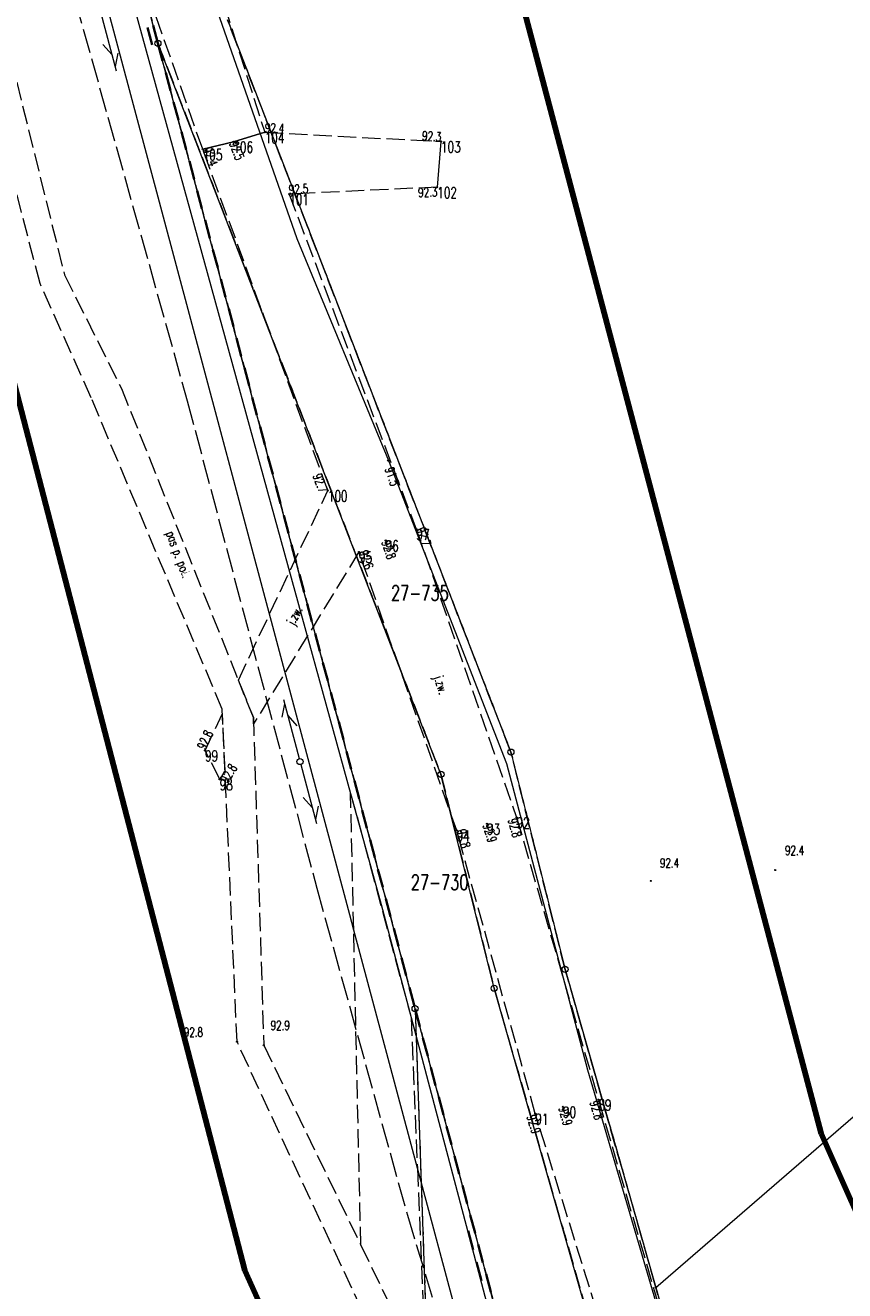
# Model space of a CAD drawing. Header units: metres. Extents: x 7542868 to 7543894, y 5828497 to 5830561.
# Tile 17 of 66: x 7543317 to 7543384, y 5829571 to 5829674. Entities that reach past the tile are written whole.
import ezdxf
from ezdxf.enums import TextEntityAlignment as Align

# ---------------------------------------------------------------- set-up
doc = ezdxf.new("R2010")
doc.units = ezdxf.units.M
for name, pattern in [('1', [0]), ('2_14', [1, -1]), ('2_KTJZ01', [2, 1.5, -0.5]), ('2_PTRW02', [0]), ('2_PTRW02_02G', [0]), ('4_SUPE_01', [0]), ('4_SUPT_01', [0]), ('4_SUPT_P_01', [2.5, 2, -0.5]), ('GAO', [2.5, 1.5, -1]), ('GDE', [0]), ('GUK', [2, 1.5, -0.5]), ('GUZ', [1, 0.5, -0.5])]:
    doc.linetypes.add(name, pattern=pattern)
doc.layers.get('0').update_dxf_attribs({"color": 250, "linetype": 'CONTINUOUS', "lineweight": 100})
for name, color, linetype, lineweight in [('Dzialki', 7, 'GDE', 18), ('EPGPO_L_0', 7, 'GAO', 35), ('ESPPP_L_4', 7, 'CONTINUOUS', 35), ('Kontury', 3, 'GUK', 18), ('KTJZ_E_T_0', 7, 'CONTINUOUS', 15), ('KTJZ_L_0', 7, '2_KTJZ01', 18), ('Numery_dzialek', 7, 'CONTINUOUS', 13), ('PIKIETY_T_0', 230, 'CONTINUOUS', 0), ('PTRW_L_1', 7, 'CONTINUOUS', 18), ('Punkty', 7, 'CONTINUOUS', 18), ('RTPW_T_0', 7, 'CONTINUOUS', 15), ('SUPE_L_2', 1, '4_SUPE_01', 18), ('SUPP_L_6', 30, '4_SUPT_P_01', 18), ('SUPT_L_0', 30, '4_SUPT_01', 18), ('SUSM_T_3', 7, 'CONTINUOUS', 18), ('SUTE_T_0', 1, 'CONTINUOUS', 18), ('Uzytki', 7, 'GUZ', 18), ('ZASIEG_L_0', 3, '1', 100)]:
    doc.layers.add(name, color=color, linetype=linetype, lineweight=lineweight)
doc.styles.get("Standard").update_dxf_attribs({"font": 'Simplex.SHX', "width": 0.75})

# ---------------------------------------------------------------- blocks, each defined once
blk = doc.blocks.new('GRT')
at = {"linetype": 'CONTINUOUS'}
blk.add_circle((0, 0), 0.25, dxfattribs=at)
blk = doc.blocks.new('GRO')
at = {"linetype": 'CONTINUOUS'}
blk.add_circle((0, 0), 0.045, dxfattribs=at)
blk = doc.blocks.new('2_RTPW01')
at = {"linetype": 'CONTINUOUS'}
blk.add_circle((0, 0), 0.045, dxfattribs=at)
blk = doc.blocks.new('4_SUSM04_01')
at = {"linetype": 'CONTINUOUS'}
blk.add_circle((0, 0), 0.25, dxfattribs=at)
blk = doc.blocks.new('4_SUPS01_03')
at = {"linetype": 'CONTINUOUS'}
blk.add_circle((0, 0), 0.0625, dxfattribs=at)

msp = doc.modelspace()

# ---------------------------------------------------------------- linework, layer by layer
at = {"layer": 'Dzialki'}
for p, q in [((7543327.55, 5829672.97), (7543299.89, 5829776.73)), ((7543368.35, 5829571.11), (7543593.38, 5829765.8)), ((7543333.25, 5829674.88), (7543356.47, 5829614.94)), ((7543348.62, 5829593.93), (7543327.55, 5829672.97)), ((7543350.74, 5829613.12), (7543327.55, 5829672.97)), ((7543356.47, 5829614.94), (7543360.91, 5829597.15)), ((7543355.1, 5829595.6), (7543350.74, 5829613.12)), ((7543360.91, 5829597.15), (7543368.35, 5829571.11)), ((7543363.35, 5829566.77), (7543355.1, 5829595.6)), ((7543357.29, 5829561.54), (7543348.62, 5829593.93)), ((7543348.62, 5829593.93), (7543366.05, 5829097.23)), ((7543368.35, 5829571.11), (7543369.07, 5829568.59))]:
    msp.add_line(p, q, dxfattribs=at)
at = {"layer": 'EPGPO_L_0', "linetype": 'GAO'}
for p, q in [((7543327.55, 5829672.97), (7543299.89, 5829776.73)), ((7543327.55, 5829672.97), (7543348.62, 5829593.93)), ((7543348.62, 5829593.93), (7543357.29, 5829561.54))]:
    msp.add_line(p, q, dxfattribs=at)
at = {"layer": 'ESPPP_L_4'}
for p, q in [((7543327.07, 5829672.84), (7543326.69, 5829674.25)), ((7543353.39, 5829574.19), (7543352.98, 5829575.73)), ((7543354.07, 5829571.64), (7543353.66, 5829573.17))]:
    msp.add_line(p, q, dxfattribs=at)
at = {"layer": 'Kontury'}
for p, q in [((7543356.47, 5829614.94), (7543333.25, 5829674.88)), ((7543327.55, 5829672.97), (7543350.74, 5829613.12)), ((7543348.62, 5829593.93), (7543327.55, 5829672.97)), ((7543360.91, 5829597.15), (7543356.47, 5829614.94)), ((7543350.74, 5829613.12), (7543355.1, 5829595.6)), ((7543368.35, 5829571.11), (7543360.91, 5829597.15)), ((7543355.1, 5829595.6), (7543363.35, 5829566.77)), ((7543357.29, 5829561.54), (7543348.62, 5829593.93)), ((7543369.07, 5829568.59), (7543368.35, 5829571.11))]:
    msp.add_line(p, q, dxfattribs=at)
at = {"layer": 'KTJZ_L_0', "linetype": '2_KTJZ01'}
for p, q in [((7543325.72, 5829698.96), (7543336.3, 5829665.68)), ((7543331.22, 5829664.29), (7543321.21, 5829692.79)), ((7543315.98, 5829669.78), (7543319.89, 5829654)), ((7543317.89, 5829653.31), (7543313.92, 5829668.6)), ((7543336.3, 5829665.68), (7543350.74, 5829664.93)), ((7543341.47, 5829636.35), (7543331.22, 5829664.29)), ((7543350.43, 5829661.19), (7543338.3, 5829660.62)), ((7543338.3, 5829660.62), (7543348.72, 5829633.19)), ((7543319.89, 5829654), (7543324.56, 5829644.71)), ((7543322.08, 5829643.95), (7543317.89, 5829653.31)), ((7543324.56, 5829644.71), (7543335.37, 5829617.76)), ((7543332.82, 5829618.44), (7543322.08, 5829643.95)), ((7543334.14, 5829620.83), (7543341.47, 5829636.35)), ((7543348.72, 5829633.19), (7543356.94, 5829609.59)), ((7543344.02, 5829631.32), (7543335.38, 5829617.24)), ((7543352.03, 5829608.52), (7543344.02, 5829631.32)), ((7543335.37, 5829617.76), (7543334.14, 5829620.83)), ((7543331.41, 5829615.07), (7543332.84, 5829618.09)), ((7543334.03, 5829591.22), (7543332.82, 5829618.44)), ((7543333.05, 5829613.42), (7543332.84, 5829618.09)), ((7543335.37, 5829617.76), (7543336.22, 5829590.93)), ((7543335.38, 5829617.24), (7543335.37, 5829617.76)), ((7543332.61, 5829612.71), (7543331.41, 5829615.07)), ((7543333.05, 5829613.42), (7543332.61, 5829612.71)), ((7543343.34, 5829611.56), (7543348.3, 5829593.2)), ((7543343.59, 5829600.37), (7543343.34, 5829611.56)), ((7543356.94, 5829609.59), (7543363.64, 5829586.48)), ((7543358.47, 5829585.33), (7543352.03, 5829608.52)), ((7543344.17, 5829574.57), (7543343.59, 5829600.37)), ((7543348.3, 5829593.2), (7543348.81, 5829580.88)), ((7543344.28, 5829569.23), (7543334.03, 5829591.22)), ((7543336.22, 5829590.93), (7543344.17, 5829574.57)), ((7543363.64, 5829586.48), (7543370.02, 5829564.68)), ((7543365.28, 5829563.5), (7543358.47, 5829585.33)), ((7543348.81, 5829580.88), (7543350.56, 5829538.61)), ((7543344.17, 5829574.57), (7543346.46, 5829569.84))]:
    msp.add_line(p, q, dxfattribs=at)
at = {"layer": 'KTJZ_L_0', "linetype": '2_14'}
for p, q in [((7543333.73, 5829664.91), (7543336.3, 5829665.68)), ((7543336.3, 5829665.68), (7543333.73, 5829664.91)), ((7543331.22, 5829664.29), (7543333.73, 5829664.91)), ((7543333.73, 5829664.91), (7543331.22, 5829664.29)), ((7543350.74, 5829664.93), (7543350.43, 5829661.19))]:
    msp.add_line(p, q, dxfattribs=at)
at = {"layer": 'PTRW_L_1', "linetype": '2_PTRW02_02G'}
for p, q in [((7543343.26, 5829601.61), (7543318.94, 5829692.71)), ((7543343.59, 5829600.37), (7543343.26, 5829601.61)), ((7543348.81, 5829580.88), (7543343.59, 5829600.37)), ((7543366.39, 5829515.28), (7543348.81, 5829580.88))]:
    msp.add_line(p, q, dxfattribs=at)
at = {"layer": 'PTRW_L_1', "linetype": '2_PTRW02'}
for p, q in [((7543320.9, 5829693.01), (7543343.34, 5829611.56)), ((7543343.34, 5829611.56), (7543345.85, 5829602.47)), ((7543345.85, 5829602.47), (7543348.3, 5829593.2)), ((7543348.3, 5829593.2), (7543368.65, 5829516.45))]:
    msp.add_line(p, q, dxfattribs=at)
at = {"layer": 'SUPE_L_2', "linetype": '4_SUPE_01'}
for p, q in [((7543331.35, 5829678.61), (7543338.93, 5829656.98)), ((7543338.93, 5829656.98), (7543346.43, 5829638.81)), ((7543346.43, 5829638.81), (7543356.12, 5829614)), ((7543356.12, 5829614), (7543362.74, 5829588.92)), ((7543362.74, 5829588.92), (7543368.72, 5829568.6))]:
    msp.add_line(p, q, dxfattribs=at)
at = {"layer": 'SUPP_L_6', "linetype": '4_SUPT_P_01'}
for p, q in [((7543317.38, 5829688.58), (7543329.95, 5829643.7)), ((7543329.95, 5829643.7), (7543340.56, 5829603.8)), ((7543340.56, 5829603.8), (7543347.99, 5829577.01)), ((7543347.99, 5829577.01), (7543350.98, 5829567.19))]:
    msp.add_line(p, q, dxfattribs=at)
at = {"layer": 'SUPT_L_0', "linetype": '4_SUPT_01'}
for p, q in [((7543322.85, 5829675.55), (7543324.13, 5829670.72)), ((7543323.04, 5829672.86), (7543323.79, 5829672.03)), ((7543324.27, 5829672.15), (7543324.04, 5829671.06)), ((7543337.93, 5829618.89), (7543337.71, 5829617.8)), ((7543337.84, 5829619.23), (7543339.13, 5829614.4)), ((7543338.19, 5829617.93), (7543338.93, 5829617.09)), ((7543339.26, 5829613.92), (7543340.54, 5829609.09)), ((7543339.46, 5829611.23), (7543340.2, 5829610.39)), ((7543340.68, 5829610.52), (7543340.45, 5829609.42))]:
    msp.add_line(p, q, dxfattribs=at)
at = {"layer": 'Uzytki'}
for p, q in [((7543299.89, 5829776.73), (7543327.55, 5829672.97)), ((7543333.25, 5829674.88), (7543356.47, 5829614.94)), ((7543327.55, 5829672.97), (7543348.62, 5829593.93)), ((7543327.55, 5829672.97), (7543350.74, 5829613.12)), ((7543356.47, 5829614.94), (7543360.91, 5829597.15)), ((7543350.74, 5829613.12), (7543355.1, 5829595.6)), ((7543360.91, 5829597.15), (7543368.35, 5829571.11)), ((7543355.1, 5829595.6), (7543363.35, 5829566.77)), ((7543348.62, 5829593.93), (7543366.05, 5829097.23)), ((7543348.62, 5829593.93), (7543357.29, 5829561.54)), ((7543368.35, 5829571.11), (7543369.07, 5829568.59))]:
    msp.add_line(p, q, dxfattribs=at)
at = {"layer": 'ZASIEG_L_0', "linetype": '1'}
for p, q in [((7543290.62, 5829928.64), (7543381.89, 5829583.7)), ((7543334.68, 5829572.5), (7543244.26, 5829919.76)), ((7543381.89, 5829583.7), (7543506.44, 5829303.7)), ((7543464.97, 5829281.21), (7543334.68, 5829572.5))]:
    msp.add_line(p, q, dxfattribs=at)

# ---------------------------------------------------------------- block references
at = {"layer": 'Punkty'}
for name, p in [('GRT', (7543327.55, 5829672.97)), ('GRT', (7543356.47, 5829614.94)), ('GRT', (7543350.74, 5829613.12)), ('GRT', (7543360.91, 5829597.15)), ('GRT', (7543355.1, 5829595.6)), ('GRT', (7543348.62, 5829593.93)), ('GRO', (7543368.35, 5829571.11))]:
    msp.add_blockref(name, p, dxfattribs=at)
at = {"layer": 'RTPW_T_0'}
for p in [(7543336.3, 5829665.68), (7543331.22, 5829664.29), (7543333.73, 5829664.91), (7543350.74, 5829664.93), (7543350.43, 5829661.19), (7543338.3, 5829660.62), (7543341.47, 5829636.35), (7543348.72, 5829633.19), (7543346.21, 5829632.26), (7543344.02, 5829631.32), (7543331.41, 5829615.07), (7543332.61, 5829612.71), (7543356.94, 5829609.59), (7543352.03, 5829608.52), (7543354.51, 5829609.07), (7543363.64, 5829586.48), (7543360.73, 5829585.9), (7543358.47, 5829585.33)]:
    msp.add_blockref('2_RTPW01', p, dxfattribs=at)
at = {"layer": 'RTPW_T_0', "rotation": 269.9999974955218}
for p in [(7543378.13, 5829605.28), (7543367.93, 5829604.39), (7543334.03, 5829591.22), (7543336.22, 5829590.93)]:
    msp.add_blockref('2_RTPW01', p, dxfattribs=at)
at = {"layer": 'SUSM_T_3'}
msp.add_blockref('4_SUSM04_01', (7543339.19, 5829614.16), dxfattribs=at)
at = {"layer": 'SUTE_T_0'}
msp.add_blockref('4_SUPS01_03', (7543346.43, 5829638.81), dxfattribs=at)

# ---------------------------------------------------------------- texts
at = {"layer": 'KTJZ_E_T_0', "width": 0.7}
for s, rotation, p in [('pas p. po¿.', 290.3892, (7543329.13, 5829631.08)), ('j.zw.', 61.8214, (7543338.83, 5829626.07)), ('j.zw.', 286.8763, (7543350.64, 5829620.41))]:
    msp.add_text(s, height=0.75, rotation=rotation, dxfattribs=at).set_placement(p, align=Align.MIDDLE)
at = {"layer": 'Numery_dzialek', "width": 0.7}
for s, p in [('27-735', (7543346.65, 5829628.59)), ('27-730', (7543348.27, 5829604.9))]:
    msp.add_text(s, height=1.25, dxfattribs=at).set_placement(p, align=Align.TOP_LEFT)
at = {"layer": 'PIKIETY_T_0', "width": 0.7}
for s, p in [('104', (7543336.3, 5829665.68)), ('105', (7543331.22, 5829664.29)), ('106', (7543333.73, 5829664.91)), ('103', (7543350.74, 5829664.93)), ('102', (7543350.43, 5829661.19)), ('101', (7543338.3, 5829660.62)), ('100', (7543341.47, 5829636.35)), ('97', (7543348.72, 5829633.19)), ('96', (7543346.21, 5829632.26)), ('95', (7543344.02, 5829631.32)), ('99', (7543331.41, 5829615.07)), ('98', (7543332.61, 5829612.71)), ('92', (7543356.94, 5829609.59)), ('94', (7543352.03, 5829608.52)), ('93', (7543354.51, 5829609.07)), ('89', (7543363.64, 5829586.48)), ('90', (7543360.73, 5829585.9)), ('91', (7543358.47, 5829585.33))]:
    msp.add_text(s, height=0.9, dxfattribs=at).set_placement(p, align=Align.TOP_LEFT)
at = {"layer": 'RTPW_T_0', "width": 0.7}
for s, rotation, p in [('92.4', 357.3481, (7543336.3, 5829665.68)), ('92.4', 290.33, (7543331.22, 5829664.29)), ('92.5', 2.82, (7543338.3, 5829660.62)), ('92.7', 289.18, (7543348.72, 5829633.19)), ('92.6', 288.99, (7543344.02, 5829631.32)), ('92.8', 64.63, (7543331.41, 5829615.07)), ('92.8', 285.55, (7543352.03, 5829608.52))]:
    msp.add_text(s, height=0.75, rotation=rotation, dxfattribs=at).set_placement(p)
msp.add_text('92.3', height=0.75, rotation=356.04, dxfattribs=at).set_placement((7543350.74, 5829664.93), align=Align.RIGHT)
for s, rotation, p in [('92.5', 291.16, (7543333.73, 5829664.91)), ('92.8', 289.23, (7543346.21, 5829632.26)), ('92.9', 287.8463, (7543354.51, 5829609.07)), ('92.9', 285.8023, (7543360.73, 5829585.9))]:
    msp.add_text(s, height=0.75, rotation=rotation, dxfattribs=at).set_placement(p, align=Align.MIDDLE_LEFT)
for s, rotation, p in [('92.3', 2.7341, (7543350.43, 5829661.19)), ('92.7', 290.0404, (7543341.47, 5829636.35))]:
    msp.add_text(s, height=0.75, rotation=rotation, dxfattribs=at).set_placement(p, align=Align.TOP_RIGHT)
for s, rotation, p in [('92.8', 58.4818, (7543332.61, 5829612.71)), ('92.8', 285.8879, (7543356.94, 5829609.59)), ('92.8', 286.3068, (7543363.64, 5829586.48)), ('92.9', 287.2108, (7543358.47, 5829585.33))]:
    msp.add_text(s, height=0.75, rotation=rotation, dxfattribs=at).set_placement(p, align=Align.TOP_LEFT)
for s, p in [('92.4', (7543378.93, 5829607.26)), ('92.4', (7543368.68, 5829606.23)), ('92.9', (7543336.78, 5829592.93)), ('92.8', (7543329.67, 5829592.38))]:
    msp.add_text(s, height=0.75, dxfattribs=at).set_placement(p, align=Align.TOP_LEFT)
at = {"layer": 'SUTE_T_0', "width": 0.7}
msp.add_text('91.5', height=0.75, rotation=289.2286, dxfattribs=at).set_placement((7543346.13, 5829638.12))

doc.saveas('drawing.dxf')
